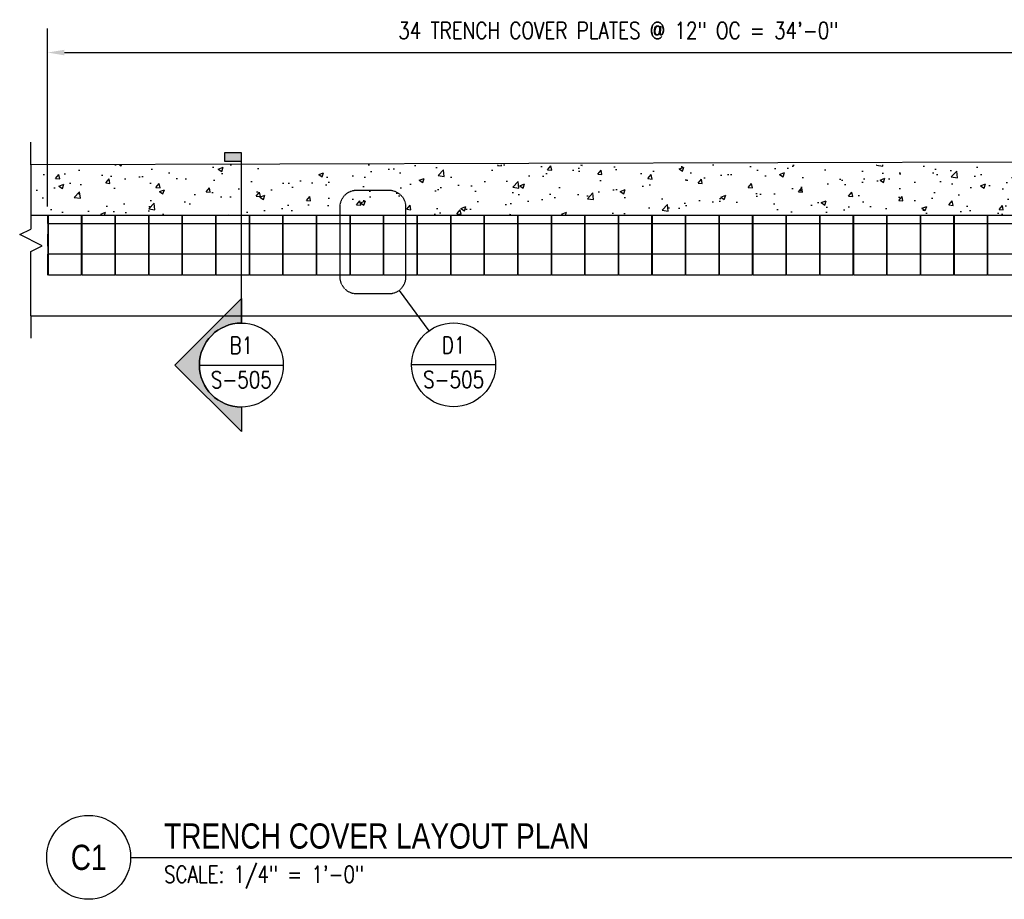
# Model space of a CAD drawing. Header units: inches. Extents: x -169 to 2787, y 589 to 946.
# Tile 1 of 45: x -169 to 183, y 589 to 903. Entities that reach past the tile are written whole.
import ezdxf
from ezdxf.enums import TextEntityAlignment as Align

# ---------------------------------------------------------------- set-up
doc = ezdxf.new("R2010")
doc.units = ezdxf.units.IN
doc.header["$MEASUREMENT"] = 0
doc.linetypes.add('HIDDEN2', pattern=[0.1875, 0.125, -0.0625])
for name, color, linetype in [('A-DETL-THIN', 1, 'Continuous'), ('A-FLOR', 173, 'Continuous'), ('A-FLOR-HDLN', 10, 'HIDDEN2'), ('A-WALL', 4, 'Continuous'), ('A-WALL-PATT', 8, 'Continuous'), ('G-ANNO-REFR', 2, 'Continuous'), ('G-ANNO-SYMB', 2, 'Continuous'), ('S-ANNO-DIMS', 1, 'Continuous'), ('S-ANNO-SYMB', 2, 'Continuous'), ('S-ANNO-TEXT', 2, 'Continuous'), ('S-DOOR-TRNCH', 2, 'Continuous')]:
    doc.layers.add(name, color=color, linetype=linetype)
doc.styles.add('AEC_COMN_TITLE', font='romans.shx', dxfattribs={"width": 0.8, "height": 0.1875})
doc.styles.add('Annotative', font='romans.shx', dxfattribs={"width": 0.8, "height": 0.125})
doc.styles.add('Arial', font='romans.shx', dxfattribs={"width": 0.8})
doc.styles.add('ROMANS', font='romans.shx', dxfattribs={"width": 0.8})
doc.styles.add('TITLES', font='swiss.ttf', dxfattribs={"width": 0.8, "height": 0.25})
doc.dimstyles.new('Annotative', dxfattribs={"dimscale": 0, "dimtxt": 0.125, "dimasz": 0.125, "dimexe": 0.18, "dimexo": 0.0625, "dimgap": 0.09, "dimtad": 1, "dimdec": 3, "dimzin": 3, "dimdsep": 46, "dimlunit": 4, "dimtxsty": 'Annotative', "dimcen": 0.09, "dimclrt": 2, "dimazin": 2, "dimtfac": 1, "dimtdec": 3, "dimtmove": 0, "dimatfit": 0, "dimfxl": 1, "dimtfill": 1, "dimfrac": 2, "dimtolj": 1, "dimtzin": 0, "dimarcsym": 0})

# ---------------------------------------------------------------- blocks, each defined once
blk = doc.blocks.new('TRENCH COVER PLATES_C1_LEFT')
at = {"lineweight": -3}
for p, q in [((0, 5.75), (0, 8.5)), ((12.02, 5.75), (12.28, 5.75)), ((12.02, 5.5), (12.28, 5.5)), ((24.02, 5.75), (24.27, 5.75)), ((24.02, 5.5), (24.27, 5.5)), ((36.01, 5.75), (36.26, 5.75)), ((36.01, 5.5), (36.26, 5.5)), ((48, 5.75), (48.25, 5.75)), ((48, 5.5), (48.25, 5.5)), ((59.99, 5.75), (60.25, 5.75)), ((59.99, 5.5), (60.25, 5.5)), ((71.98, 5.75), (72.24, 5.75)), ((71.98, 5.5), (72.24, 5.5)), ((83.98, 5.75), (84.23, 5.75)), ((83.98, 5.5), (84.23, 5.5)), ((95.97, 5.75), (96.22, 5.75)), ((95.97, 5.5), (96.22, 5.5)), ((107.96, 5.75), (108.22, 5.75)), ((107.96, 5.5), (108.22, 5.5)), ((119.95, 5.75), (120.21, 5.75)), ((119.95, 5.5), (120.21, 5.5)), ((131.95, 5.75), (132.2, 5.75)), ((131.95, 5.5), (132.2, 5.5)), ((143.94, 5.75), (144.19, 5.75)), ((143.94, 5.5), (144.19, 5.5)), ((155.93, 5.75), (156.19, 5.75)), ((155.93, 5.5), (156.19, 5.5)), ((167.92, 5.75), (168.18, 5.75)), ((167.92, 5.5), (168.18, 5.5)), ((179.92, 5.75), (180.17, 5.75)), ((179.92, 5.5), (180.17, 5.5)), ((191.91, 5.75), (192.16, 5.75)), ((191.91, 5.5), (192.16, 5.5)), ((203.9, 5.75), (204.16, 5.75)), ((203.9, 5.5), (204.16, 5.5)), ((215.89, 5.75), (216.15, 5.75)), ((215.89, 5.5), (216.15, 5.5)), ((227.89, 5.75), (228.14, 5.75)), ((227.89, 5.5), (228.14, 5.5)), ((239.88, 5.75), (240.13, 5.75)), ((239.88, 5.5), (240.13, 5.5)), ((251.87, 5.75), (252.13, 5.75)), ((251.87, 5.5), (252.13, 5.5)), ((263.86, 5.75), (264.12, 5.75)), ((263.86, 5.5), (264.12, 5.5)), ((275.86, 5.75), (276.11, 5.75)), ((275.86, 5.5), (276.11, 5.5)), ((287.85, 5.75), (288.1, 5.75)), ((287.85, 5.5), (288.1, 5.5)), ((299.84, 5.75), (300.1, 5.75)), ((299.84, 5.5), (300.1, 5.5)), ((311.83, 5.75), (312.09, 5.75)), ((311.83, 5.5), (312.09, 5.5)), ((323.83, 5.75), (324.08, 5.75)), ((323.83, 5.5), (324.08, 5.5)), ((335.82, 5.75), (336.07, 5.75)), ((335.82, 5.5), (336.07, 5.5)), ((0.29, 0.69), (0, 0.69)), ((12.28, 1.62), (12.02, 1.62)), ((12.28, 1.58), (12.02, 1.58)), ((12.28, 0.69), (12.02, 0.69)), ((12.28, 0.41), (12.02, 0.41)), ((24.27, 1.62), (24.02, 1.62)), ((24.27, 1.58), (24.02, 1.58)), ((24.27, 0.69), (24.02, 0.69)), ((24.27, 0.41), (24.02, 0.41)), ((36.26, 1.62), (36.01, 1.62)), ((36.26, 1.58), (36.01, 1.58)), ((36.26, 0.69), (36.01, 0.69)), ((36.26, 0.41), (36.01, 0.41)), ((48.25, 1.62), (48, 1.62)), ((48.25, 1.58), (48, 1.58)), ((48.25, 0.69), (48, 0.69)), ((48.25, 0.41), (48, 0.41)), ((60.25, 1.62), (59.99, 1.62)), ((60.25, 1.58), (59.99, 1.58)), ((60.25, 0.69), (59.99, 0.69)), ((60.25, 0.41), (59.99, 0.41)), ((72.24, 1.62), (71.98, 1.62)), ((72.24, 1.58), (71.98, 1.58)), ((72.24, 0.69), (71.98, 0.69)), ((72.24, 0.41), (71.98, 0.41)), ((84.23, 1.62), (83.98, 1.62)), ((84.23, 1.58), (83.98, 1.58)), ((84.23, 0.69), (83.98, 0.69)), ((84.23, 0.41), (83.98, 0.41)), ((96.22, 1.62), (95.97, 1.62)), ((96.22, 1.58), (95.97, 1.58)), ((96.22, 0.69), (95.97, 0.69)), ((96.22, 0.41), (95.97, 0.41)), ((108.22, 1.62), (107.96, 1.62)), ((108.22, 1.58), (107.96, 1.58)), ((108.22, 0.69), (107.96, 0.69)), ((108.22, 0.41), (107.96, 0.41)), ((120.21, 1.62), (119.95, 1.62)), ((120.21, 1.58), (119.95, 1.58)), ((120.21, 0.69), (119.95, 0.69)), ((120.21, 0.41), (119.95, 0.41)), ((132.2, 1.62), (131.95, 1.62)), ((132.2, 1.58), (131.95, 1.58)), ((132.2, 0.69), (131.95, 0.69)), ((132.2, 0.41), (131.95, 0.41)), ((144.19, 1.62), (143.94, 1.62)), ((144.19, 1.58), (143.94, 1.58)), ((144.19, 0.69), (143.94, 0.69)), ((144.19, 0.41), (143.94, 0.41)), ((156.19, 1.62), (155.93, 1.62)), ((156.19, 1.58), (155.93, 1.58)), ((156.19, 0.69), (155.93, 0.69)), ((156.19, 0.41), (155.93, 0.41)), ((168.18, 1.62), (167.92, 1.62)), ((168.18, 1.58), (167.92, 1.58)), ((168.18, 0.69), (167.92, 0.69)), ((168.18, 0.41), (167.92, 0.41)), ((180.17, 1.62), (179.92, 1.62)), ((180.17, 1.58), (179.92, 1.58)), ((180.17, 0.69), (179.92, 0.69)), ((180.17, 0.41), (179.92, 0.41)), ((192.16, 1.62), (191.91, 1.62)), ((192.16, 1.58), (191.91, 1.58)), ((192.16, 0.69), (191.91, 0.69)), ((192.16, 0.41), (191.91, 0.41)), ((204.16, 1.62), (203.9, 1.62)), ((204.16, 1.58), (203.9, 1.58)), ((204.16, 0.69), (203.9, 0.69)), ((204.16, 0.41), (203.9, 0.41)), ((216.15, 1.62), (215.89, 1.62)), ((216.15, 1.58), (215.89, 1.58)), ((216.15, 0.69), (215.89, 0.69)), ((216.15, 0.41), (215.89, 0.41)), ((228.14, 1.62), (227.89, 1.62)), ((228.14, 1.58), (227.89, 1.58)), ((228.14, 0.69), (227.89, 0.69)), ((228.14, 0.41), (227.89, 0.41)), ((240.13, 1.62), (239.88, 1.62)), ((240.13, 1.58), (239.88, 1.58)), ((240.13, 0.69), (239.88, 0.69)), ((240.13, 0.41), (239.88, 0.41)), ((252.13, 1.62), (251.87, 1.62)), ((252.13, 1.58), (251.87, 1.58)), ((252.13, 0.69), (251.87, 0.69)), ((252.13, 0.41), (251.87, 0.41)), ((264.12, 1.62), (263.86, 1.62)), ((264.12, 1.58), (263.86, 1.58)), ((264.12, 0.69), (263.86, 0.69)), ((264.12, 0.41), (263.86, 0.41)), ((276.11, 1.62), (275.86, 1.62)), ((276.11, 1.58), (275.86, 1.58)), ((276.11, 0.69), (275.86, 0.69)), ((276.11, 0.41), (275.86, 0.41)), ((288.1, 1.62), (287.85, 1.62)), ((288.1, 1.58), (287.85, 1.58)), ((288.1, 0.69), (287.85, 0.69)), ((288.1, 0.41), (287.85, 0.41)), ((300.1, 1.62), (299.84, 1.62)), ((300.1, 1.58), (299.84, 1.58)), ((300.1, 0.69), (299.84, 0.69)), ((300.1, 0.41), (299.84, 0.41)), ((312.09, 1.62), (311.83, 1.62)), ((312.09, 1.58), (311.83, 1.58)), ((312.09, 0.69), (311.83, 0.69)), ((312.09, 0.41), (311.83, 0.41)), ((324.08, 1.62), (323.83, 1.62)), ((324.08, 1.58), (323.83, 1.58)), ((324.08, 0.69), (323.83, 0.69)), ((324.08, 0.41), (323.83, 0.41)), ((336.07, 1.62), (335.82, 1.62)), ((336.07, 1.58), (335.82, 1.58)), ((336.07, 0.69), (335.82, 0.69)), ((336.07, 0.41), (335.82, 0.41)), ((0, -1.69), (0.29, -1.69)), ((0, -2.62), (0, -5.49)), ((12.28, -1.5), (12.02, -1.5)), ((12.02, -1.69), (12.28, -1.69)), ((12.28, -2.58), (12.02, -2.58)), ((12.02, -2.63), (12.28, -2.63)), ((24.27, -1.5), (24.02, -1.5)), ((24.02, -1.69), (24.27, -1.69)), ((24.27, -2.58), (24.02, -2.58)), ((24.02, -2.63), (24.27, -2.63)), ((36.26, -1.5), (36.01, -1.5)), ((36.01, -1.69), (36.26, -1.69)), ((36.26, -2.58), (36.01, -2.58)), ((36.01, -2.63), (36.26, -2.63)), ((48.25, -1.5), (48, -1.5)), ((48, -1.69), (48.25, -1.69)), ((48.25, -2.58), (48, -2.58)), ((48, -2.63), (48.25, -2.63)), ((60.25, -1.5), (59.99, -1.5)), ((59.99, -1.69), (60.25, -1.69)), ((60.25, -2.58), (59.99, -2.58)), ((59.99, -2.63), (60.25, -2.63)), ((72.24, -1.5), (71.98, -1.5)), ((71.98, -1.69), (72.24, -1.69)), ((72.24, -2.58), (71.98, -2.58)), ((71.98, -2.63), (72.24, -2.63)), ((84.23, -1.5), (83.98, -1.5)), ((83.98, -1.69), (84.23, -1.69)), ((84.23, -2.58), (83.98, -2.58)), ((83.98, -2.63), (84.23, -2.63)), ((96.22, -1.5), (95.97, -1.5)), ((95.97, -1.69), (96.22, -1.69)), ((96.22, -2.58), (95.97, -2.58)), ((95.97, -2.63), (96.22, -2.63)), ((108.22, -1.5), (107.96, -1.5)), ((107.96, -1.69), (108.22, -1.69)), ((108.22, -2.58), (107.96, -2.58)), ((107.96, -2.63), (108.22, -2.63)), ((120.21, -1.5), (119.95, -1.5)), ((119.95, -1.69), (120.21, -1.69)), ((120.21, -2.58), (119.95, -2.58)), ((119.95, -2.63), (120.21, -2.63)), ((132.2, -1.5), (131.95, -1.5)), ((131.95, -1.69), (132.2, -1.69)), ((132.2, -2.58), (131.95, -2.58)), ((131.95, -2.63), (132.2, -2.63)), ((144.19, -1.5), (143.94, -1.5)), ((143.94, -1.69), (144.19, -1.69)), ((144.19, -2.58), (143.94, -2.58)), ((143.94, -2.63), (144.19, -2.63)), ((156.19, -1.5), (155.93, -1.5)), ((155.93, -1.69), (156.19, -1.69)), ((156.19, -2.58), (155.93, -2.58)), ((155.93, -2.63), (156.19, -2.63)), ((168.18, -1.5), (167.92, -1.5)), ((167.92, -1.69), (168.18, -1.69)), ((168.18, -2.58), (167.92, -2.58)), ((167.92, -2.63), (168.18, -2.63)), ((180.17, -1.5), (179.92, -1.5)), ((179.92, -1.69), (180.17, -1.69)), ((180.17, -2.58), (179.92, -2.58)), ((179.92, -2.63), (180.17, -2.63)), ((192.16, -1.5), (191.91, -1.5)), ((191.91, -1.69), (192.16, -1.69)), ((192.16, -2.58), (191.91, -2.58)), ((191.91, -2.63), (192.16, -2.63)), ((204.16, -1.5), (203.9, -1.5)), ((203.9, -1.69), (204.16, -1.69)), ((204.16, -2.58), (203.9, -2.58)), ((203.9, -2.63), (204.16, -2.63)), ((216.15, -1.5), (215.89, -1.5)), ((215.89, -1.69), (216.15, -1.69)), ((216.15, -2.58), (215.89, -2.58)), ((215.89, -2.63), (216.15, -2.63)), ((228.14, -1.5), (227.89, -1.5)), ((227.89, -1.69), (228.14, -1.69)), ((228.14, -2.58), (227.89, -2.58)), ((227.89, -2.63), (228.14, -2.63)), ((240.13, -1.5), (239.88, -1.5)), ((239.88, -1.69), (240.13, -1.69)), ((240.13, -2.58), (239.88, -2.58)), ((239.88, -2.63), (240.13, -2.63)), ((252.13, -1.5), (251.87, -1.5)), ((251.87, -1.69), (252.13, -1.69)), ((252.13, -2.58), (251.87, -2.58)), ((251.87, -2.63), (252.13, -2.63)), ((264.12, -1.5), (263.86, -1.5)), ((263.86, -1.69), (264.12, -1.69)), ((264.12, -2.58), (263.86, -2.58)), ((263.86, -2.63), (264.12, -2.63)), ((276.11, -1.5), (275.86, -1.5)), ((275.86, -1.69), (276.11, -1.69)), ((276.11, -2.58), (275.86, -2.58)), ((275.86, -2.63), (276.11, -2.63)), ((288.1, -1.5), (287.85, -1.5)), ((287.85, -1.69), (288.1, -1.69)), ((288.1, -2.58), (287.85, -2.58)), ((287.85, -2.63), (288.1, -2.63)), ((300.1, -1.5), (299.84, -1.5)), ((299.84, -1.69), (300.1, -1.69)), ((300.1, -2.58), (299.84, -2.58)), ((299.84, -2.63), (300.1, -2.63)), ((312.09, -1.5), (311.83, -1.5)), ((311.83, -1.69), (312.09, -1.69)), ((312.09, -2.58), (311.83, -2.58)), ((311.83, -2.63), (312.09, -2.63)), ((324.08, -1.5), (323.83, -1.5)), ((323.83, -1.69), (324.08, -1.69)), ((324.08, -2.58), (323.83, -2.58)), ((323.83, -2.63), (324.08, -2.63)), ((336.07, -1.5), (335.82, -1.5)), ((335.82, -1.69), (336.07, -1.69)), ((336.07, -2.58), (335.82, -2.58)), ((335.82, -2.63), (336.07, -2.63)), ((0, -12.99), (0, -5.75)), ((12.02, -5.5), (12.28, -5.5)), ((12.28, -5.75), (12.02, -5.75)), ((24.02, -5.5), (24.27, -5.5)), ((24.27, -5.75), (24.02, -5.75)), ((36.01, -5.5), (36.26, -5.5)), ((36.26, -5.75), (36.01, -5.75)), ((48, -5.5), (48.25, -5.5)), ((48.25, -5.75), (48, -5.75)), ((59.99, -5.5), (60.25, -5.5)), ((60.25, -5.75), (59.99, -5.75)), ((71.98, -5.5), (72.24, -5.5)), ((72.24, -5.75), (71.98, -5.75)), ((83.98, -5.5), (84.23, -5.5)), ((84.23, -5.75), (83.98, -5.75)), ((95.97, -5.5), (96.22, -5.5)), ((96.22, -5.75), (95.97, -5.75)), ((107.96, -5.5), (108.22, -5.5)), ((108.22, -5.75), (107.96, -5.75)), ((119.95, -5.5), (120.21, -5.5)), ((120.21, -5.75), (119.95, -5.75)), ((131.95, -5.5), (132.2, -5.5)), ((132.2, -5.75), (131.95, -5.75)), ((143.94, -5.5), (144.19, -5.5)), ((144.19, -5.75), (143.94, -5.75)), ((155.93, -5.5), (156.19, -5.5)), ((156.19, -5.75), (155.93, -5.75)), ((167.92, -5.5), (168.18, -5.5)), ((168.18, -5.75), (167.92, -5.75)), ((179.92, -5.5), (180.17, -5.5)), ((180.17, -5.75), (179.92, -5.75)), ((191.91, -5.5), (192.16, -5.5)), ((192.16, -5.75), (191.91, -5.75)), ((203.9, -5.5), (204.16, -5.5)), ((204.16, -5.75), (203.9, -5.75)), ((215.89, -5.5), (216.15, -5.5)), ((216.15, -5.75), (215.89, -5.75)), ((227.89, -5.5), (228.14, -5.5)), ((228.14, -5.75), (227.89, -5.75)), ((239.88, -5.5), (240.13, -5.5)), ((240.13, -5.75), (239.88, -5.75)), ((251.87, -5.5), (252.13, -5.5)), ((252.13, -5.75), (251.87, -5.75)), ((263.86, -5.5), (264.12, -5.5)), ((264.12, -5.75), (263.86, -5.75)), ((275.86, -5.5), (276.11, -5.5)), ((276.11, -5.75), (275.86, -5.75)), ((287.85, -5.5), (288.1, -5.5)), ((288.1, -5.75), (287.85, -5.75)), ((299.84, -5.5), (300.1, -5.5)), ((300.1, -5.75), (299.84, -5.75)), ((311.83, -5.5), (312.09, -5.5)), ((312.09, -5.75), (311.83, -5.75)), ((323.83, -5.5), (324.08, -5.5)), ((324.08, -5.75), (323.83, -5.75)), ((335.82, -5.5), (336.07, -5.5)), ((336.07, -5.75), (335.82, -5.75))]:
    blk.add_line(p, q, dxfattribs=at)
for points in [[(12.02, -13.01), (0.29, -13.01), (0.29, 8.5), (12.02, 8.5)], [(24.02, -13.01), (12.28, -13.01), (12.28, 8.5), (24.02, 8.5)], [(36.01, -13.01), (24.27, -13.01), (24.27, 8.5), (36.01, 8.5)], [(48, -13.01), (36.26, -13.01), (36.26, 8.5), (48, 8.5)], [(59.99, -13.01), (48.25, -13.01), (48.25, 8.5), (59.99, 8.5)], [(71.98, -13.01), (60.25, -13.01), (60.25, 8.5), (71.98, 8.5)], [(83.98, -13.01), (72.24, -13.01), (72.24, 8.5), (83.98, 8.5)], [(95.97, -13.01), (84.23, -13.01), (84.23, 8.5), (95.97, 8.5)], [(107.96, -13.01), (96.22, -13.01), (96.22, 8.5), (107.96, 8.5)], [(119.95, -13.01), (108.22, -13.01), (108.22, 8.5), (119.95, 8.5)], [(131.95, -13.01), (120.21, -13.01), (120.21, 8.5), (131.95, 8.5)], [(143.94, -13.01), (132.2, -13.01), (132.2, 8.5), (143.94, 8.5)], [(155.93, -13.01), (144.19, -13.01), (144.19, 8.5), (155.93, 8.5)], [(167.92, -13.01), (156.19, -13.01), (156.19, 8.5), (167.92, 8.5)], [(179.92, -13.01), (168.18, -13.01), (168.18, 8.5), (179.92, 8.5)], [(191.91, -13.01), (180.17, -13.01), (180.17, 8.5), (191.91, 8.5)], [(203.9, -13.01), (192.16, -13.01), (192.16, 8.5), (203.9, 8.5)], [(215.89, -13.01), (204.16, -13.01), (204.16, 8.5), (215.89, 8.5)], [(227.89, -13.01), (216.15, -13.01), (216.15, 8.5), (227.89, 8.5)], [(239.88, -13.01), (228.14, -13.01), (228.14, 8.5), (239.88, 8.5)], [(251.87, -13.01), (240.13, -13.01), (240.13, 8.5), (251.87, 8.5)], [(263.86, -13.01), (252.13, -13.01), (252.13, 8.5), (263.86, 8.5)], [(275.86, -13.01), (264.12, -13.01), (264.12, 8.5), (275.86, 8.5)], [(287.85, -13.01), (276.11, -13.01), (276.11, 8.5), (287.85, 8.5)], [(299.84, -13.01), (288.1, -13.01), (288.1, 8.5), (299.84, 8.5)], [(311.83, -13.01), (300.1, -13.01), (300.1, 8.5), (311.83, 8.5)], [(323.83, -13.01), (312.09, -13.01), (312.09, 8.5), (323.83, 8.5)], [(335.82, -13.01), (324.08, -13.01), (324.08, 8.5), (335.82, 8.5)], [(347.81, -13.01), (336.07, -13.01), (336.07, 8.5), (347.81, 8.5)]]:
    blk.add_lwpolyline(points, close=True)
for points in [[(0, 5.5), (0, 5.75), (0.29, 5.75)], [(0.29, 5.5), (0, 5.5), (0, 1.62)], [(0.29, 1.58), (0, 1.58), (0, 1.62), (0.29, 1.62)], [(0.29, 0.41), (0, 0.41), (0, 0.69), (0, 1.58)], [(0.29, -1.5), (0, -1.5), (0, 0.41)], [(0.29, -2.58), (0, -2.58), (0, -1.69), (0, -1.5)], [(0.29, -2.63), (0, -2.63), (0, -2.58)], [(0.29, -5.75), (0, -5.75), (0, -5.5), (0.29, -5.5)]]:
    blk.add_lwpolyline(points, dxfattribs=at)
blk = doc.blocks.new('*D31')
at = {"layer": 'Defpoints', "color": 0, "transparency": 16777216}
for p in [(249.08, 891.27), (249.08, 857.21), (-158.93, 833.21)]:
    blk.add_point(p, dxfattribs=at)
at = {"layer": 'S-ANNO-DIMS', "color": 0, "lineweight": -2, "transparency": 16777216}
for p, q in [((-158.93, 836.21), (-158.93, 899.91)), ((-152.93, 891.27), (243.08, 891.27))]:
    blk.add_line(p, q, dxfattribs=at)
at = {"layer": 'S-ANNO-DIMS', "color": 0, "transparency": 16777216}
for points in [[(-152.93, 892.27), (-152.93, 890.27), (-158.93, 891.27)], [(243.08, 892.27), (243.08, 890.27), (249.08, 891.27)]]:
    blk.add_solid(points, dxfattribs=at)
at = {"layer": 'S-ANNO-DIMS', "color": 2, "lineweight": -3, "transparency": 16777216, "insert": (45.07, 899.17), "char_height": 6, "width": 221.1938, "attachment_point": 5, "style": 'Annotative'}
blk.add_mtext('\\A1;34 TRENCH COVER PLATES @ 12" OC = 34\'-0"', dxfattribs=at)
blk = doc.blocks.new('*U18')
at = {"linetype": 'Continuous', "lineweight": -3}
blk.add_line((1.125, 0.625), (29.5, 0.625), dxfattribs=at)
at = {"lineweight": -3}
blk.add_circle((0.8125, 0.625), 0.3125, dxfattribs=at)
at = {"lineweight": -3, "style": 'Arial'}
blk.add_attdef('DRAWING_AREA_TITLE', text='', height=0.1875, dxfattribs=at).set_placement((1.3743, 0.6339), align=Align.BOTTOM_LEFT)
blk.add_attdef('X#', text='', height=0.1875, dxfattribs=at).set_placement((0.8125, 0.625), align=Align.MIDDLE_CENTER)
blk.add_attdef('SCALE:', text='', height=0.0938, dxfattribs=at).set_placement((1.3743, 0.5606), align=Align.TOP_LEFT)
blk = doc.blocks.new('*U58')
at = {"lineweight": -3}
blk.add_hatch(color=256, dxfattribs=at).paths.add_polyline_path([(0, 1.5182), (0, 1.5807), (-0.125, 1.5807), (-0.125, 1.5182)])
h = blk.add_hatch(color=256, dxfattribs=at)
edge = h.paths.add_edge_path()
edge.add_line((0, -0.3125), (0, -0.4947))
edge.add_line((0, -0.4947), (-0.4947, 0))
edge.add_line((-0.4947, 0), (0, 0.4947))
edge.add_line((0, 0.4947), (0, 0.3125))
edge.add_arc((0, 0), 0.3125, 90, 270)
at = {"linetype": 'Continuous', "lineweight": -3}
blk.add_line((0, 0.3125), (0, 1.5807), dxfattribs=at)
at = {"lineweight": -3}
for p, q in [((0, 0.4947), (-0.4947, 0)), ((-0.3125, 0), (0.3125, 0)), ((-0.4947, 0), (0, -0.4947))]:
    blk.add_line(p, q, dxfattribs=at)
at = {"lineweight": -3, "flags": 128}
blk.add_lwpolyline([(0, 1.5182), (0, 1.5807), (-0.125, 1.5807), (-0.125, 1.5182), (0, 1.5182)], close=True, dxfattribs=at)
blk.add_lwpolyline([(0, -0.3125), (0, -0.4947), (-0.4947, 0), (0, 0.4947), (0, 0.3125, 1), (0, -0.3125)], format="xyb", close=True, dxfattribs=at)
blk.add_lwpolyline([(-0.0156, -0.3125), (-0.0156, -0.3125)], dxfattribs=at)
blk.add_lwpolyline([(-0.0156, -0.3125), (-0.0156, -0.3125)], dxfattribs=at)
at = {"lineweight": -3}
blk.add_circle((0, 0), 0.3125, dxfattribs=at)
at = {"linetype": 'Continuous', "lineweight": -3, "style": 'ROMANS', "width": 0.8}
blk.add_attdef('X#', text='', height=0.125, dxfattribs=at).set_placement((0, 0.0469), align=Align.BOTTOM_CENTER)
blk.add_attdef('X-###', text='', height=0.125, dxfattribs=at).set_placement((0, -0.0469), align=Align.TOP_CENTER)
blk = doc.blocks.new('Detail Callout')
at = {"color": 0, "linetype": 'ByBlock', "lineweight": -3, "transparency": 16777216}
blk.add_line((0.25, 0), (-0.25, 0), dxfattribs=at)
blk.add_circle((0, 0), 0.25, dxfattribs=at)
at = {"color": 0, "linetype": 'ByBlock', "lineweight": -3, "transparency": 16777216, "style": 'AEC_COMN_TITLE'}
for tag, p in [('VIEWNUMBER', (0, 0.0508)), ('SHEETNUMBER', (0, -0.1263))]:
    blk.add_attdef(tag, text='', height=0.0938, dxfattribs=at).set_placement(p, align=Align.CENTER)
blk = doc.blocks.new('*U21')
for p, q in [((0.5, 1), (-0.5, -1)), ((1, 0), (0.5, 1)), ((-6.75, 0), (-8.75, 0)), ((-6.75, 0), (-1, 0)), ((-0.5, -1), (-1, 0)), ((6.75, 0), (1, 0)), ((6.75, 0), (8.75, 0))]:
    blk.add_line(p, q)

msp = doc.modelspace()

# ---------------------------------------------------------------- hatches: boundary and pattern name
at = {"layer": 'A-WALL-PATT', "lineweight": -3}
h = msp.add_hatch(dxfattribs=at)
h.set_pattern_fill('AR-CONC', color=8, scale=2.5, style=0)
h.paths.add_polyline_path([(201.0774, 833.2059), (201.1059, 851.2059), (-164.9226, 851.2059), (-164.9226, 833.2059), (182.7268, 833.2059)])

# ---------------------------------------------------------------- linework, layer by layer
at = {"layer": 'A-FLOR', "lineweight": -3}
msp.add_lwpolyline([(-164.9226, 797.2059), (201.1059, 797.2059), (201.1059, 767.2059), (561.0774, 767.2059), (561.0774, 737.2059), (1066.0697, 737.2059)], dxfattribs=at)
at = {"layer": 'A-FLOR-HDLN', "lineweight": -3}
for p, q in [((-158.9285, 833.2079), (-158.9285, 833.2127)), ((-158.6356, 830.2127), (611.5774, 830.2059)), ((611.5774, 819.2059), (-158.6356, 819.2127))]:
    msp.add_line(p, q, dxfattribs=at)
at = {"layer": 'A-WALL', "lineweight": -3}
for p, q in [((201.0896, 852.0761), (-164.9226, 851.2059)), ((-164.9226, 833.2059), (201.0774, 833.2059))]:
    msp.add_line(p, q, dxfattribs=at)
at = {"layer": 'S-ANNO-SYMB', "lineweight": -3}
msp.add_line((-33.3028, 806.2809), (-22.6767, 791.7637), dxfattribs=at)
at = {"layer": 'S-ANNO-SYMB', "linetype": 'HIDDEN2', "lineweight": -3}
msp.add_lwpolyline([(-54.5205, 835.986), (-54.5205, 811.1225, 0.41421356), (-48.5205, 805.1225), (-36.8467, 805.1225, 0.41421356), (-30.8467, 811.1225), (-30.8467, 835.986, 0.41421356), (-36.8467, 841.986), (-48.5205, 841.986, 0.41421356)], format="xyb", close=True, dxfattribs=at)

# ---------------------------------------------------------------- block references
at = {"layer": 'A-DETL-THIN', "xscale": 4, "yscale": 4, "zscale": 4, "rotation": 270}
msp.add_blockref('*U21', (-164.9226, 824.2059), dxfattribs=at)
at = {"layer": 'G-ANNO-REFR', "lineweight": -3}
ref = msp.add_blockref('Detail Callout', (-13.8171, 779.6597), dxfattribs=dict(at, xscale=59.99988000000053, yscale=59.99988000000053, zscale=59.99988000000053))
ref.add_attrib('VIEWNUMBER', 'D1', dxfattribs={"layer": 'S-ANNO-TEXT', "color": 1, "transparency": 16777216, "height": 6, "style": 'ROMANS', "width": 0.8}).set_placement((-13.8171, 781.9097), align=Align.BOTTOM_CENTER)
ref.add_attrib('SHEETNUMBER', 'S-505', dxfattribs={"layer": 'S-ANNO-TEXT', "color": 1, "transparency": 16777216, "height": 6, "style": 'ROMANS', "width": 0.8}).set_placement((-13.8171, 771.4048), align=Align.CENTER)
at = {"layer": 'G-ANNO-SYMB', "lineweight": -3}
ref = msp.add_blockref('*U58', (-89.6926, 779.5946), dxfattribs=dict(at, xscale=48, yscale=48, zscale=48))
ref.add_attrib('X-###', 'S-505', dxfattribs={"layer": 'S-ANNO-SYMB', "color": 1, "linetype": 'Continuous', "lineweight": -2, "height": 6, "style": 'ROMANS', "width": 0.8}).set_placement((-89.6926, 777.3446), align=Align.TOP_CENTER)
ref.add_attrib('X#', 'B1', dxfattribs={"layer": 'S-ANNO-SYMB', "color": 1, "linetype": 'Continuous', "lineweight": -2, "height": 6, "style": 'ROMANS', "width": 0.8}).set_placement((-89.6926, 781.8446), align=Align.BOTTOM_CENTER)
at = {"layer": 'S-ANNO-SYMB', "lineweight": -3}
ref = msp.add_blockref('*U18', (-183.2762, 573.6488), dxfattribs=dict(at, xscale=48, yscale=48, zscale=48))
ref.add_attrib('SCALE:', 'SCALE: 1/4" = 1\'-0"', dxfattribs={"layer": '0', "lineweight": -3, "height": 6, "style": 'Annotative', "width": 0.796875}).set_placement((-117.31, 600.5569), align=Align.TOP_LEFT)
ref.add_attrib('DRAWING_AREA_TITLE', 'TRENCH COVER LAYOUT PLAN', dxfattribs={"layer": '0', "lineweight": -3, "height": 9, "style": 'TITLES', "width": 0.796875}).set_placement((-117.31, 604.0763), align=Align.BOTTOM_LEFT)
ref.add_attrib('X#', 'C1', dxfattribs={"layer": '0', "lineweight": -3, "height": 9, "style": 'TITLES', "width": 0.796875}).set_placement((-144.2762, 603.6488), align=Align.MIDDLE_CENTER)
at = {"layer": 'S-DOOR-TRNCH', "lineweight": -3}
msp.add_blockref('TRENCH COVER PLATES_C1_LEFT', (-158.9226, 824.7059), dxfattribs=at)

# ---------------------------------------------------------------- dimensions: what is measured, and where the dimension line sits
at = {"layer": 'S-ANNO-DIMS', "lineweight": -3}
dim = msp.add_linear_dim(base=(249.0774, 891.2739), p1=(-158.9285, 833.2127), p2=(249.0774, 857.2059), text='34 TRENCH COVER PLATES @ 12" OC = <>', dimstyle='Annotative', override={"dimpost": '\\X', "dimse2": 1, "dimtfill": 0}, dxfattribs=at)
dim.commit()
dim.dimension.update_dxf_attribs({"geometry": '*D31', "text_midpoint": (45.0744, 899.1653)})

doc.saveas('drawing.dxf')
